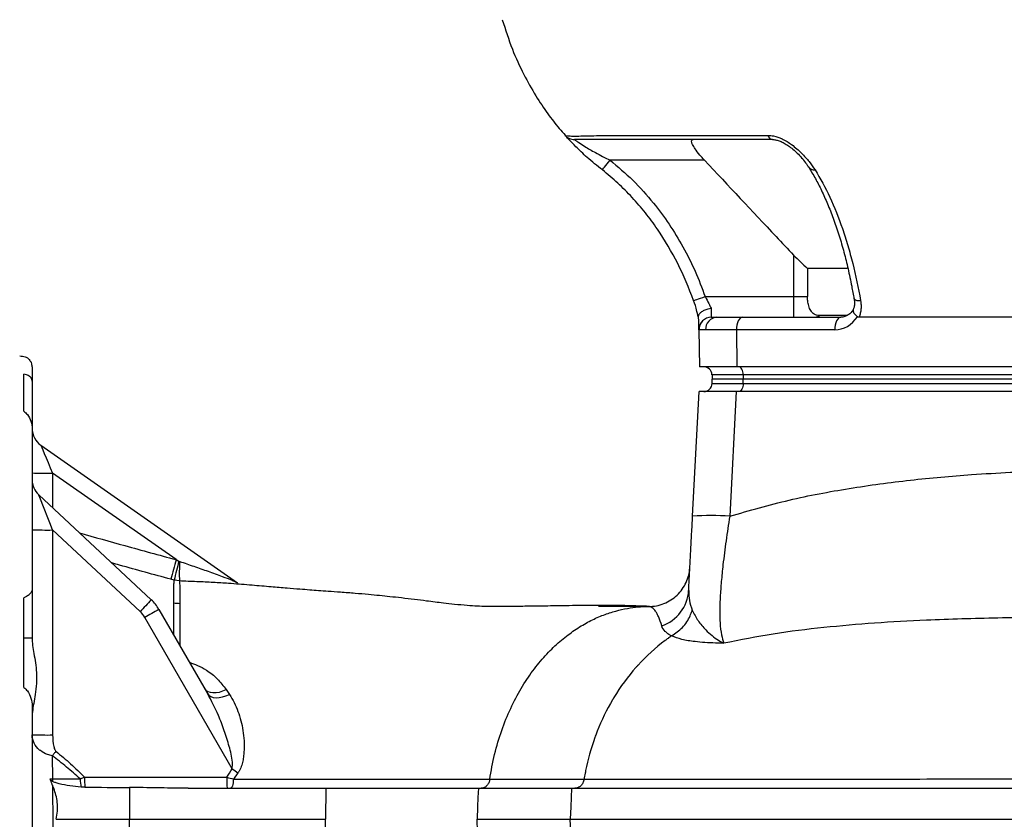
# Model space of a CAD drawing. Extents: x -35 to 1192, y 7 to 1887.
# Tile 7 of 14: x 545 to 783, y 255 to 448. Entities that reach past the tile are written whole.
import ezdxf

# ---------------------------------------------------------------- set-up
doc = ezdxf.new("R2010")
doc.units = 0
doc.layers.get('0').update_dxf_attribs({"linetype": 'CONTINUOUS'})

msp = doc.modelspace()

# ---------------------------------------------------------------- linework, layer by layer
at = {"color": 7, "linetype": 'CONTINUOUS'}
for p, q in [((710.39, 414.49), (687.55, 414.49)), ((731.95, 391.53), (731.95, 381.49)), ((744.94, 388.26), (735.3, 388.26)), ((735.3, 388.26), (735.3, 381.49)), ((710.54, 381.49), (731.95, 381.49)), ((731.95, 381.49), (731.95, 376.49)), ((731.95, 381.49), (735.3, 381.49)), ((746.61, 380.97), (746.62, 380.94)), ((712.04, 376.49), (712.07, 376.49)), ((712.07, 376.49), (713.41, 376.49)), ((713.41, 376.49), (719.64, 376.49)), ((719.64, 376.49), (743.39, 376.49)), ((744.79, 376.88), (738.22, 376.88)), ((882.96, 376.49), (747.77, 376.49)), ((709.04, 373.43), (709.2, 364.49)), ((709.07, 373.43), (709.04, 373.43)), ((710.68, 373.43), (709.07, 373.43)), ((718.14, 373.43), (710.68, 373.43)), ((718.14, 373.43), (718.22, 364.49)), ((741.89, 373.43), (718.14, 373.43)), ((547.75, 364.49), (547.75, 361)), ((718.22, 364.49), (709.2, 364.49)), ((912.72, 364.49), (718.22, 364.49)), ((545.75, 353.72), (545.75, 362.68)), ((712.21, 362.56), (712.25, 361.49)), ((719.73, 362.56), (712.21, 362.56)), ((914.23, 362.56), (719.73, 362.56)), ((719.73, 362.56), (719.75, 361.49)), ((547.75, 361), (547.75, 349.33)), ((712.23, 360.45), (712.25, 361.49)), ((719.73, 360.45), (719.74, 361.49)), ((719.73, 360.45), (914.24, 360.45)), ((719.74, 361.49), (719.75, 361.49)), ((914.25, 361.49), (719.75, 361.49)), ((707.51, 328.34), (709.09, 358.49)), ((718.08, 358.49), (709.09, 358.49)), ((718.08, 358.49), (716.5, 328.34)), ((912.67, 358.49), (718.08, 358.49)), ((547.75, 349.33), (547.75, 310.58)), ((549.88, 345.49), (597.4, 312.22)), ((552.7, 338.72), (552.7, 330.37)), ((582.56, 317.82), (552.7, 338.72)), ((549.34, 333.5), (576.58, 308.1)), ((552.7, 325), (552.7, 275.4)), ((573.89, 305.24), (552.7, 325)), ((582.56, 317.82), (583.27, 317.47)), ((583.27, 317.47), (583.45, 317.4)), ((582.13, 312.86), (581.32, 313.08)), ((583.39, 312.67), (582.13, 312.86)), ((547.75, 310.58), (547.75, 298.9)), ((545.75, 286.92), (545.75, 308.55)), ((578.42, 305.79), (590.19, 285.41)), ((696.77, 306.53), (696.75, 306.56)), ((696.87, 306.48), (696.87, 306.48)), ((596.16, 267.18), (574.99, 303.85)), ((545.75, 298.89), (547.75, 298.89)), ((547.75, 298.9), (547.75, 298.89)), ((594.7, 286.38), (595.48, 285.21)), ((547.75, 282.39), (547.75, 227.59)), ((552.62, 270.37), (552.67, 264.78)), ((559.37, 264.75), (560.46, 265.15)), ((560.46, 265.15), (594.88, 265.15)), ((597.54, 266.24), (596.46, 264.72)), ((560.47, 262.74), (559.6, 262.78)), ((571.32, 262.69), (571.32, 254.99)), ((585.51, 262.49), (618.84, 262.49)), ((618.84, 262.49), (618.68, 254.99)), ((655.69, 262.49), (678.26, 262.49)), ((553.54, 254.99), (571.32, 254.99)), ((571.32, 254.99), (618.68, 254.99)), ((571.32, 247.28), (571.32, 254.99)), ((618.84, 247.49), (618.68, 254.99)), ((655.38, 254.99), (677.93, 254.99))]:
    msp.add_line(p, q, dxfattribs=at)
at = {"color": 7, "linetype": 'CONTINUOUS', "flags": 128}
for points in [[(676.69, 420.49), (676.69, 420.49)], [(676.69, 420.49), (676.69, 420.49)], [(685.69, 412.13), (685.73, 412.18), (685.83, 412.31), (686, 412.53), (686.24, 412.82), (686.52, 413.18), (686.84, 413.59), (687.19, 414.03), (687.55, 414.49)], [(707.71, 380.5), (707.76, 380.52), (707.92, 380.57), (708.19, 380.67), (708.54, 380.79), (708.97, 380.94), (709.46, 381.11), (709.99, 381.29), (710.54, 381.49)], [(746.62, 380.94), (746.62, 380.94), (746.73, 380.79), (746.94, 380.67), (747.26, 380.57), (747.67, 380.52), (748.15, 380.5)], [(709.04, 373.43), (709.04, 373.57), (709.03, 373.97), (709.02, 374.63), (709, 375.52), (708.98, 376.61)], [(711.98, 378.64), (712, 377.91), (712.02, 377.3), (712.03, 376.86), (712.04, 376.58), (712.04, 376.49)], [(719.64, 376.49), (719.35, 376.43), (719.06, 376.25), (718.8, 375.97), (718.57, 375.59), (718.39, 375.13), (718.25, 374.6), (718.17, 374.03), (718.14, 373.43)], [(743.39, 376.49), (743.09, 376.43), (742.81, 376.25), (742.54, 375.97), (742.32, 375.59), (742.13, 375.13), (741.99, 374.6), (741.91, 374.03), (741.89, 373.43)], [(719.73, 362.56), (719.71, 362.94), (719.64, 363.3), (719.55, 363.63), (719.43, 363.93), (719.28, 364.16), (719.11, 364.34), (718.92, 364.45), (718.73, 364.49)], [(719.73, 360.45), (719.71, 360.07), (719.65, 359.7), (719.55, 359.36), (719.43, 359.06), (719.28, 358.82), (719.11, 358.64), (718.92, 358.52), (718.73, 358.49)], [(549.88, 345.49), (549.93, 345.36), (550.09, 344.98), (550.35, 344.36), (550.7, 343.52), (551.13, 342.49), (551.62, 341.32), (552.15, 340.05), (552.7, 338.72)], [(589.45, 286.68), (589.78, 286.27), (590.25, 285.95), (590.83, 285.74), (591.5, 285.64), (592.25, 285.66), (593.05, 285.79), (593.87, 286.04), (594.7, 286.38)], [(590.19, 285.41), (590.52, 285), (590.98, 284.69), (591.57, 284.49), (592.25, 284.41), (593.01, 284.44), (593.82, 284.59), (594.65, 284.85), (595.48, 285.21)], [(553.51, 271.45), (553.4, 271.31), (553.29, 271.18), (553.17, 271.04), (553.06, 270.9), (552.95, 270.77), (552.84, 270.63), (552.73, 270.5), (552.62, 270.37)], [(596.46, 264.72), (596.42, 264.26), (596.37, 263.84), (596.3, 263.45), (596.21, 263.12), (596.11, 262.85), (595.99, 262.65), (595.87, 262.53), (595.75, 262.49)], [(658.47, 264.68), (661.46, 264.68), (667.42, 264.68), (673.39, 264.68), (681.25, 264.68)], [(655.69, 262.49), (655.6, 260.24), (655.5, 257.99), (655.38, 254.99)], [(678.26, 262.49), (678.16, 260.24), (678.06, 257.99), (677.93, 254.99)], [(655.69, 247.49), (655.6, 249.74), (655.5, 251.99), (655.38, 254.99)], [(678.26, 247.49), (678.16, 249.74), (678.06, 251.99), (677.93, 254.99)]]:
    msp.add_lwpolyline(points, dxfattribs=at)
at = {"color": 7, "linetype": 'CONTINUOUS'}
for centre, radius, start, end in [((727.07, 420.88), 1.41, 195.821, 260.315), ((737, 413.93), 1.8, 214.6855, 274.3062), ((712.04, 373.49), 3, 90, 181), ((712.07, 373.49), 3, 90.0554, 181.0516), ((713.55, 373.61), 2.88, 92.8827, 183.5012), ((736.47, 380.63), 4.15, 270.0805, 295.0075), ((544.75, 364.49), 3, 0, 19.4989), ((710.21, 362.49), 2, 2, 90), ((710.23, 360.49), 2, 270, 359), ((552.75, 349.59), 5, 180, 235), ((551.47, 425.13), 86.41, 267.5314, 270.8142), ((552.75, 337.16), 5, 180, 227), ((712.01, 272.07), 56.44, 85.4335, 94.5665), ((551.47, 411.4), 86.41, 267.5314, 270.8142), ((820.02, 253.18), 246.1, 164.7726, 165.9137), ((663.6, 295.14), 83.37, 164.4654, 167.7316), ((627.49, 314.44), 44.14, 176.1619, 182.3082), ((696.91, 310.94), 9.67, 289.0057, 356.5138), ((865.99, 34.19), 398.48, 136.5757, 137.141), ((569.76, 300.79), 10, 30, 47), ((583.42, 313.86), 6.61, 257.6681, 270.8195), ((569.8, 300.85), 6, 30, 47), ((642.35, 189.12), 133.04, 118.7229, 120.4185), ((700.99, 298.06), 0.23, 125.5172, 127.4891), ((551.47, 361.68), 86.29, 267.5284, 270.8159), ((752.9, 495.77), 277.17, 235.5638, 235.909), ((565.89, 265.14), 13.23, 181.549, 184.2614), ((567.47, 264.73), 8.1, 179.8485, 193.8894), ((702.43, 264.86), 141.97, 179.8847, 180.8552), ((661.05, 264.49), 66.17, 179.4296, 181.7342)]:
    msp.add_arc(centre, radius, start, end, dxfattribs=at)
for centre, major_axis, ratio, start_param, end_param in [((741.82, 381.43), (-0.28, 8), 0.865762, 3.111406, 4.035458), ((552.75, 324.86), (-3.41, 8.65), 0.000562, 4.728493, 6.282006), ((688.04, 265.19), (270.06, 0.14), 0.009984, 4.220421, 4.265464)]:
    msp.add_ellipse(centre, major_axis=major_axis, ratio=ratio, start_param=start_param, end_param=end_param, dxfattribs=at)
for points, knots in [([(661.49, 448.49), (662.25, 446.09), (663.7, 441.54), (666.51, 435.41), (669.42, 430.19), (672.34, 425.86), (674.74, 422.7), (676.22, 421.05), (676.71, 420.51)], [0, 0, 0, 0, 0.23089, 0.438599, 0.624079, 0.787955, 0.930614, 1, 1, 1, 1]), ([(676.69, 420.49), (676.84, 420.34), (677.14, 420.05), (677.69, 419.73), (678.3, 419.53), (678.72, 419.5), (678.93, 419.49)], [0, 0, 0, 0, 0.250003, 0.500002, 0.75, 1, 1, 1, 1]), ([(685.69, 412.13), (685.06, 412.63), (683.81, 413.63), (682.08, 415.08), (680.56, 416.48), (679.05, 417.96), (677.76, 419.31), (676.85, 420.31), (676.74, 420.43), (676.69, 420.49)], [0, 0, 0, 0, 0.148517, 0.296889, 0.423136, 0.549175, 0.730159, 0.865558, 1, 1, 1, 1]), ([(676.69, 420.49), (676.69, 420.49), (676.69, 420.49), (677.17, 420.35), (678.44, 420.33), (679.97, 420.33), (681.91, 420.37), (683.9, 420.4), (685.29, 420.49), (685.83, 420.49), (685.83, 420.49)], [0, 0, 0, 0, 0.000003, 0.251727, 0.413267, 0.574807, 0.736681, 0.898559, 0.999997, 1, 1, 1, 1]), ([(678.93, 419.49), (678.97, 419.46), (679.01, 419.43), (679.33, 419.21), (679.99, 418.76), (681.62, 417.69), (684.21, 416.15), (686.35, 415.08), (687.55, 414.49)], [0, 0, 0, 0, 0.096605, 0.113384, 0.234152, 0.4089, 0.670799, 1, 1, 1, 1]), ([(726.83, 419.49), (719.94, 419.49), (710.74, 419.49), (699.02, 419.49), (691.97, 419.49), (686.68, 419.49), (683.34, 419.49), (681.68, 419.49), (680.35, 419.49), (679.33, 419.49), (678.98, 419.49), (678.97, 419.49), (678.97, 419.49)], [0, 0, 0, 0, 0.38157, 0.509009, 0.636439, 0.763418, 0.80459, 0.845763, 0.888954, 0.932145, 0.986326, 1, 1, 1, 1]), ([(685.83, 420.49), (685.83, 420.49), (687.62, 420.49), (696.11, 420.49), (709.54, 420.49), (721.08, 420.49), (725.71, 420.49)], [0, 0, 0, 0, 0.000001, 0.130284, 0.651414, 1, 1, 1, 1]), ([(710.39, 414.49), (710.14, 414.76), (709.41, 415.56), (708.41, 416.8), (707.62, 418), (707.25, 418.84), (707.24, 419.34), (707.45, 419.48), (707.62, 419.49), (707.65, 419.49)], [0, 0, 0, 0, 0.126731, 0.36789, 0.548381, 0.694183, 0.840596, 0.974343, 1, 1, 1, 1]), ([(725.71, 420.49), (726.17, 420.46), (727.29, 420.39), (729.34, 419.64), (731.71, 418.19), (733.91, 416.22), (735.78, 414.13), (736.69, 412.8), (737.14, 412.13)], [0, 0, 0, 0, 0.095371, 0.231789, 0.399678, 0.604994, 0.802228, 1, 1, 1, 1]), ([(726.86, 419.48), (727.04, 419.47), (727.43, 419.46), (728.25, 419.25), (729.2, 418.88), (730.23, 418.31), (731.3, 417.57), (732.37, 416.66), (733.43, 415.6), (734.42, 414.47), (735.13, 413.53), (735.43, 413.03), (735.51, 412.9)], [0, 0, 0, 0, 0.058951, 0.128915, 0.207962, 0.297398, 0.397443, 0.511827, 0.641553, 0.788923, 0.943195, 1, 1, 1, 1]), ([(687.55, 414.49), (689.42, 412.91), (693.18, 409.73), (697.89, 404.45), (701.91, 399.03), (705.28, 393.51), (708.22, 387.66), (709.77, 383.55), (710.54, 381.49)], [0, 0, 0, 0, 0.180032, 0.362301, 0.519271, 0.676256, 0.838123, 1, 1, 1, 1]), ([(710.39, 414.49), (716.15, 408.33), (723.32, 400.66), (730.53, 393.03), (731.95, 391.53)], [0, 0, 0, 0, 0.803146, 1, 1, 1, 1]), ([(707.71, 380.5), (706.63, 383.59), (705.37, 386.58), (702.47, 392.35), (700.83, 395.14), (698.08, 399.15), (697.11, 400.46), (695.58, 402.38), (695.06, 403.01), (693.99, 404.25), (693.45, 404.86), (691.78, 406.67), (690.62, 407.83), (688.22, 410.05), (686.98, 411.12), (685.69, 412.13)], [0, 0, 0, 0, 0.25, 0.25, 0.5, 0.5, 0.625, 0.625, 0.6875, 0.6875, 0.75, 0.75, 0.875, 0.875, 1, 1, 1, 1]), ([(735.52, 412.94), (735.6, 412.8), (736.25, 411.68), (737.4, 409.79), (738.92, 406.74), (740.35, 403.51), (741.71, 399.98), (742.99, 396.2), (744.13, 392.28), (745.14, 388.18), (745.94, 384.41), (746.37, 381.95), (746.55, 380.93)], [0, 0, 0, 0, 0.015611, 0.12706, 0.232887, 0.344499, 0.457727, 0.573078, 0.690333, 0.802549, 0.91842, 1, 1, 1, 1]), ([(737.14, 412.13), (738.43, 410.1), (739.61, 407.89), (741.81, 403.16), (742.82, 400.63), (744.21, 396.61), (744.65, 395.23), (745.48, 392.41), (745.87, 390.97), (746.98, 386.59), (747.61, 383.59), (748.15, 380.5)], [0, 0, 0, 0, 0.25, 0.25, 0.5, 0.5, 0.625, 0.625, 0.75, 0.75, 1, 1, 1, 1]), ([(731.95, 391.53), (732.5, 390.97), (733.59, 389.83), (734.73, 388.79), (735.3, 388.26)], [0, 0, 0, 0, 0.495641, 1, 1, 1, 1]), ([(710.54, 381.49), (710.85, 380.91), (711.39, 379.92), (711.8, 379.02), (711.98, 378.64)], [0, 0, 0, 0, 0.580969, 1, 1, 1, 1]), ([(738.22, 376.88), (737.96, 376.89), (737.45, 376.93), (736.72, 377.3), (736.07, 378.01), (735.6, 379.1), (735.34, 380.33), (735.31, 381.13), (735.3, 381.49)], [0, 0, 0, 0, 0.193872, 0.387102, 0.566346, 0.746929, 0.886513, 1, 1, 1, 1]), ([(708.99, 376.49), (708.99, 376.49), (708.79, 376.49), (708.54, 378.55), (708.03, 379.74), (707.71, 380.5)], [0, 0, 0, 0, 0.000009, 0.366698, 1, 1, 1, 1]), ([(746.6, 380.98), (746.64, 380.63), (746.74, 379.9), (746.63, 378.97), (746.43, 378.49), (746.35, 378.3)], [0, 0, 0, 0, 0.346928, 0.742896, 1, 1, 1, 1]), ([(748.15, 380.5), (748.21, 380.15), (748.25, 379.8), (748.28, 379.1), (748.27, 378.76), (748.21, 378.08), (748.15, 377.75), (748, 377.11), (747.9, 376.79), (747.77, 376.49)], [0, 0, 0, 0, 0.25, 0.25, 0.5, 0.5, 0.75, 0.75, 1, 1, 1, 1]), ([(708.98, 376.61), (709.01, 376.81), (709.07, 377.2), (709.57, 377.76), (710.32, 378.23), (711.16, 378.52), (711.73, 378.62), (711.97, 378.64), (711.98, 378.64)], [0, 0, 0, 0, 0.211462, 0.422938, 0.634346, 0.847021, 0.995895, 1, 1, 1, 1]), ([(746.38, 378.33), (746.33, 378.24), (746.08, 377.85), (745.53, 377.28), (744.73, 376.76), (744.01, 376.52), (743.55, 376.5), (743.39, 376.49)], [0, 0, 0, 0, 0.070223, 0.321183, 0.576981, 0.845021, 1, 1, 1, 1]), ([(746.44, 378.33), (746.4, 378.29), (746.28, 378.15), (746.37, 377.75), (746.72, 377.2), (747.16, 376.81), (747.39, 376.61)], [0, 0, 0, 0, 0.122321, 0.414827, 0.707423, 1, 1, 1, 1]), ([(747.77, 376.49), (747.7, 376.49), (747.56, 376.5), (747.44, 376.58), (747.39, 376.61)], [0, 0, 0, 0, 0.559645, 1, 1, 1, 1]), ([(544.75, 367.11), (545.2, 367.08), (546.1, 367.02), (547.01, 366.41), (547.38, 365.75), (547.53, 365.49)], [0, 0, 0, 0, 0.374334, 0.755532, 1, 1, 1, 1]), ([(547.58, 365.49), (547.58, 365.49), (547.77, 365.49), (547.65, 365.49), (547.53, 365.49)], [0, 0, 0, 0, 0.000052, 1, 1, 1, 1]), ([(547.75, 361), (547.74, 361.14), (547.7, 361.58), (547.29, 362.11), (546.59, 362.5), (545.99, 362.63), (545.75, 362.68)], [0, 0, 0, 0, 0.166382, 0.552627, 0.824621, 1, 1, 1, 1]), ([(712.23, 360.45), (712.23, 360.45), (712.23, 360.45), (712.4, 360.45), (713.14, 360.45), (714.3, 360.45), (716.01, 360.45), (717.9, 360.45), (719.33, 360.45), (719.73, 360.45)], [0, 0, 0, 0, 0.000004, 0.174494, 0.355129, 0.514207, 0.678006, 0.911037, 1, 1, 1, 1]), ([(716.67, 361.49), (715.73, 361.49), (714.91, 361.49), (713.59, 361.49), (713.09, 361.49), (712.75, 361.49)], [2.8774746, 2.8774746, 2.8774746, 2.8774746, 3.1415926, 3.1415926, 3.4057107, 3.4057107, 3.4057107, 3.4057107]), ([(545.75, 353.72), (546.05, 353.47), (546.84, 352.83), (547.52, 351.31), (547.75, 350.03), (547.75, 349.34), (547.75, 349.33)], [0, 0, 0, 0, 0.231756, 0.600084, 0.991531, 1, 1, 1, 1]), ([(716.5, 328.34), (721.28, 329.71), (730.83, 332.46), (745.44, 335.18), (760.18, 337.18), (776.32, 338.6), (793.78, 339.46), (812.58, 339.69), (831.39, 339.26), (849.14, 338.09), (865.77, 336.25), (879.58, 333.92), (891.58, 331.1), (901.82, 328.08), (908.45, 325.4), (911.77, 324.07)], [0, 0, 0, 0, 0.074208, 0.148441, 0.223557, 0.298682, 0.393681, 0.488684, 0.584121, 0.679552, 0.759023, 0.838476, 0.892322, 0.946196, 1, 1, 1, 1]), ([(706.57, 310.35), (706.59, 310.82), (706.69, 312.58), (706.85, 315.72), (707.07, 319.83), (707.29, 324.05), (707.44, 326.91), (707.51, 328.34)], [0, 0, 0, 0, 0.082053, 0.308391, 0.534738, 0.767363, 1, 1, 1, 1]), ([(716.5, 328.34), (716.19, 326.35), (715.58, 322.37), (714.9, 317.04), (714.44, 312.49), (714.19, 309.12), (714.06, 305.71), (714.12, 302.47), (714.45, 299.51), (714.87, 298.21), (715.07, 297.59)], [0, 0, 0, 0, 0.149066, 0.297948, 0.406414, 0.514832, 0.589529, 0.729774, 0.870194, 1, 1, 1, 1]), ([(559.22, 324.29), (562.89, 323.26), (570.66, 321.07), (578.44, 318.94), (582.56, 317.82)], [0, 0, 0, 0, 0.471609, 1, 1, 1, 1]), ([(581.32, 313.08), (577.18, 314.2), (572.41, 315.5), (567.65, 316.84), (567.01, 317.02)], [0, 0, 0, 0, 0.866106, 1, 1, 1, 1]), ([(583.45, 317.4), (584.59, 317), (586.89, 316.2), (590.35, 315.01), (593.49, 313.89), (595.78, 313), (597.01, 312.46), (597.31, 312.27), (597.4, 312.22)], [0, 0, 0, 0, 0.229961, 0.461305, 0.700914, 0.875614, 0.965611, 1, 1, 1, 1]), ([(696.88, 306.49), (697.51, 306.52), (698.77, 306.59), (700.6, 307.15), (702.3, 308.01), (703.8, 309.19), (705.06, 310.63), (706.01, 312.28), (706.64, 314.01), (706.77, 315.2), (706.83, 315.76)], [0, 0, 0, 0, 0.126762, 0.253526, 0.380288, 0.507052, 0.633814, 0.760576, 0.887339, 1, 1, 1, 1]), ([(582.01, 307.4), (582.01, 308.92), (582.02, 310.13), (582.05, 311.5), (582.07, 311.88), (582.09, 312.33), (582.1, 312.46), (582.11, 312.69), (582.12, 312.79), (582.13, 312.86)], [0, 0, 0, 0, 0.5, 0.5, 0.75, 0.75, 0.875, 0.875, 1, 1, 1, 1]), ([(583.39, 312.67), (583.41, 312.39), (583.46, 311.83), (583.5, 310.02), (583.51, 308.18), (583.51, 307.25)], [0, 0, 0, 0, 0.330379, 0.662867, 1, 1, 1, 1]), ([(595.24, 312.07), (594.04, 312.15), (591.61, 312.32), (587.55, 312.48), (584.79, 312.6), (583.39, 312.67)], [0, 0, 0, 0, 0.32491, 0.658669, 1, 1, 1, 1]), ([(595.89, 312.02), (595.81, 312.03), (595.61, 312.05), (595.38, 312.06), (595.24, 312.07)], [0, 0, 0, 0, 0.390819, 1, 1, 1, 1]), ([(696.77, 306.52), (696.76, 306.52), (696.33, 306.53), (695.18, 306.57), (693.31, 306.63), (691.22, 306.69), (688.91, 306.73), (686.51, 306.76), (684.07, 306.75), (681.63, 306.73), (678.89, 306.7), (676.17, 306.66), (673.24, 306.61), (670.76, 306.58), (668.71, 306.55), (667, 306.53), (664.82, 306.51), (662.26, 306.48), (659.88, 306.46), (657.62, 306.46), (655.32, 306.57), (652.78, 306.73), (650.08, 306.97), (647.46, 307.27), (645.16, 307.55), (642.89, 307.84), (640.2, 308.17), (637.24, 308.53), (634.4, 308.85), (631.76, 309.12), (628.98, 309.39), (625.81, 309.66), (622.54, 309.91), (619.57, 310.13), (617.08, 310.31), (614.82, 310.48), (612.29, 310.67), (609.19, 310.93), (605.35, 311.25), (600.87, 311.63), (597.59, 311.89), (595.89, 312.02)], [0, 0, 0, 0, 0.000528, 0.022624, 0.046174, 0.071038, 0.094038, 0.11519, 0.135787, 0.157144, 0.180403, 0.214973, 0.247629, 0.276911, 0.296664, 0.314654, 0.332644, 0.352947, 0.381544, 0.404652, 0.424573, 0.449814, 0.481794, 0.509676, 0.530324, 0.552664, 0.5825, 0.614654, 0.642203, 0.66608, 0.69184, 0.722108, 0.754863, 0.782322, 0.803645, 0.823358, 0.845665, 0.8749, 0.910964, 0.953718, 1, 1, 1, 1]), ([(547.75, 310.58), (547.74, 310.48), (547.7, 310.16), (547.29, 309.59), (546.59, 308.94), (545.99, 308.66), (545.75, 308.55)], [0, 0, 0, 0, 0.166384, 0.552626, 0.824622, 1, 1, 1, 1]), ([(706.57, 310.35), (706.58, 309.54), (706.62, 307.92), (707.15, 306.38), (707.42, 305.6)], [0, 0, 0, 0, 0.497481, 1, 1, 1, 1]), ([(582, 299.58), (582, 299.81), (582, 301.09), (582, 303.12), (582, 305.52), (582, 306.82), (582.01, 307.4)], [0, 0, 0, 0, 0.072521, 0.40002, 0.727517, 1, 1, 1, 1]), ([(583.51, 307.25), (583.51, 306.52), (583.51, 305.05), (583.51, 302.34), (583.51, 299.67), (583.5, 297.75), (583.5, 296.98)], [0, 0, 0, 0, 0.2695088, 0.5390169, 0.8163967, 1, 1, 1, 1]), ([(658.47, 264.68), (658.62, 265.68), (658.79, 266.68), (659.37, 269.71), (659.86, 271.71), (661, 275.58), (661.66, 277.44), (663.1, 281), (663.9, 282.7), (665.59, 285.92), (666.49, 287.43), (668.37, 290.27), (669.35, 291.59), (671.36, 294.03), (672.39, 295.16), (674.48, 297.22), (675.54, 298.15), (677.66, 299.84), (678.72, 300.6), (680.83, 301.96), (681.87, 302.55), (683.94, 303.59), (684.96, 304.04), (686.97, 304.81), (687.95, 305.13), (689.88, 305.66), (690.82, 305.87), (693.57, 306.35), (695.3, 306.49), (696.59, 306.49), (696.74, 306.49), (696.88, 306.49)], [0.83166767, 0.83166767, 0.83166767, 0.83166767, 0.83417085, 0.83417085, 0.83937918, 0.83937918, 0.84458751, 0.84458751, 0.84979585, 0.84979585, 0.85500418, 0.85500418, 0.86021251, 0.86021251, 0.86542085, 0.86542085, 0.87062918, 0.87062918, 0.87583751, 0.87583751, 0.88104585, 0.88104585, 0.88625418, 0.88625418, 0.89146251, 0.89146251, 0.89667085, 0.89667085, 0.90708751, 0.90708751, 0.90875318, 0.90875318, 0.90875318, 0.90875318]), ([(696.87, 306.49), (696.33, 306.49), (694.84, 306.49), (692.49, 306.48), (689.95, 306.48), (687.82, 306.48), (686.22, 306.48), (685.29, 306.48), (684.89, 306.48), (684.79, 306.48), (684.76, 306.48), (684.76, 306.48), (684.76, 306.48)], [0, 0, 0, 0, 0.1309616, 0.3594535, 0.5668413, 0.7389364, 0.8692165, 0.9557678, 0.977148, 0.9928273, 0.9987434, 1, 1, 1, 1]), ([(696.88, 306.49), (696.88, 306.49), (696.88, 306.49), (696.87, 306.49), (696.87, 306.48)], [0, 0, 0, 0, 0.000026, 1, 1, 1, 1]), ([(700.06, 301.79), (699.83, 302.6), (699.58, 303.3), (699.21, 304.18), (699.08, 304.45), (698.82, 304.93), (698.69, 305.15), (698.29, 305.73), (698.02, 306.01), (697.46, 306.39), (697.17, 306.48), (696.89, 306.49)], [0, 0, 0, 0, 0.25, 0.25, 0.375, 0.375, 0.5, 0.5, 0.75, 0.75, 1, 1, 1, 1]), ([(702.44, 299.37), (703.37, 300), (705.22, 301.26), (706.7, 303.59), (707.27, 305.09), (707.41, 305.56), (707.42, 305.6)], [0, 0, 0, 0, 0.410612, 0.821225, 0.98277, 1, 1, 1, 1]), ([(707.42, 305.6), (707.87, 304.74), (708.76, 303), (710.95, 300.44), (713.1, 298.68), (714.64, 297.81), (715.07, 297.59), (715.07, 297.59)], [0, 0, 0, 0, 0.250786, 0.503354, 0.863927, 0.998531, 1, 1, 1, 1]), ([(893.85, 295.41), (890.62, 296.17), (884.14, 297.7), (874.36, 299.32), (862.89, 300.82), (849.78, 302.06), (833.85, 303.03), (816.86, 303.66), (798.9, 303.88), (781.29, 303.75), (765.51, 303.28), (751.51, 302.51), (739.17, 301.44), (727, 299.97), (719.05, 298.38), (715.07, 297.59)], [0, 0, 0, 0, 0.051539, 0.103118, 0.154684, 0.232896, 0.311115, 0.409636, 0.508153, 0.607322, 0.706492, 0.779677, 0.852859, 0.926437, 1, 1, 1, 1]), ([(702.4, 299.35), (702.32, 299.39), (702.25, 299.43), (702.1, 299.52), (701.88, 299.65), (701.68, 299.79), (701.3, 300.07), (701.07, 300.27), (700.48, 300.88), (700.2, 301.32), (700.06, 301.79)], [0, 0, 0, 0, 0.0625, 0.0625, 0.125, 0.25, 0.25, 0.5, 0.5, 1, 1, 1, 1]), ([(547.75, 298.89), (547.78, 298.29), (547.84, 297.07), (548.19, 295.04), (548.57, 292.85), (548.87, 290.41), (548.84, 287.82), (548.54, 285.31), (548.13, 283.03), (547.81, 281.14), (547.77, 280.04), (547.75, 279.57)], [0, 0, 0, 0, 0.1041718, 0.2085247, 0.3227394, 0.4368307, 0.565491, 0.6943457, 0.8062227, 0.9180244, 1, 1, 1, 1]), ([(701.58, 298.78), (701.44, 298.68), (701.31, 298.58), (701.06, 298.4), (700.96, 298.33), (700.86, 298.25)], [0.27361474, 0.27361474, 0.27361474, 0.27361474, 0.275, 0.275, 0.27602419, 0.27602419, 0.27602419, 0.27602419]), ([(715.07, 297.59), (715.07, 297.59), (714.39, 297.6), (711.92, 297.66), (708.36, 297.89), (704.78, 298.45), (703.22, 299.06), (702.44, 299.37)], [0, 0, 0, 0, 0.001285, 0.126952, 0.472574, 0.736373, 1, 1, 1, 1]), ([(585.81, 292.99), (586.47, 292.75), (587.94, 292.24), (590.24, 290.94), (592.67, 289.06), (594.01, 287.29), (594.7, 286.38)], [0, 0, 0, 0, 0.1740947, 0.3844891, 0.6873854, 1, 1, 1, 1]), ([(694.22, 292.2), (694.19, 292.17), (694.16, 292.14), (694.09, 292.06), (694.05, 292.01), (694.01, 291.97)], [0.2996651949, 0.2996651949, 0.2996651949, 0.2996651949, 0.3, 0.3, 0.300480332, 0.300480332, 0.300480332, 0.300480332]), ([(545.75, 286.92), (546.05, 286.64), (546.84, 285.91), (547.52, 284.29), (547.75, 283.04), (547.75, 282.4), (547.75, 282.39)], [0, 0, 0, 0, 0.231752, 0.6000852, 0.9915269, 1, 1, 1, 1]), ([(596.16, 267.18), (596.19, 267.74), (596.27, 269.6), (595.42, 272.71), (594.29, 276.46), (592.63, 280.79), (591.1, 283.67), (590.19, 285.41)], [0, 0, 0, 0, 0.084627, 0.280621, 0.485084, 0.69102, 1, 1, 1, 1]), ([(595.48, 285.21), (596.32, 283.94), (597.01, 282.58), (597.82, 280.38), (598.06, 279.61), (598.46, 278.06), (598.62, 277.27), (598.87, 275.65), (598.96, 274.82), (599.03, 273.55), (599.05, 273.12), (599.05, 272.26), (599.03, 271.82), (598.98, 270.94), (598.94, 270.5), (598.82, 269.63), (598.74, 269.19), (598.53, 268.31), (598.39, 267.87), (598.13, 267.23), (598.03, 267.03), (597.81, 266.62), (597.69, 266.42), (597.54, 266.24)], [0, 0, 0, 0, 0.25, 0.25, 0.375, 0.375, 0.5, 0.5, 0.625, 0.625, 0.6875, 0.6875, 0.75, 0.75, 0.8125, 0.8125, 0.875, 0.875, 0.9375, 0.9375, 0.96875, 0.96875, 1, 1, 1, 1]), ([(688.36, 284.26), (688.36, 284.26), (688.35, 284.25), (688.33, 284.21), (688.31, 284.19), (688.3, 284.16)], [0.3249324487, 0.3249324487, 0.3249324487, 0.3249324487, 0.325, 0.325, 0.3252473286, 0.3252473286, 0.3252473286, 0.3252473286]), ([(684.45, 276.3), (684.33, 276), (684.22, 275.69), (684.02, 275.18), (683.95, 274.97), (683.87, 274.76)], [0.347514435, 0.347514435, 0.347514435, 0.347514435, 0.35, 0.35, 0.351721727, 0.351721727, 0.351721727, 0.351721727]), ([(552.62, 270.37), (552.24, 270.45), (551.17, 270.69), (550.18, 271.26), (549.06, 272.17), (548.13, 273.35), (547.76, 274.68), (547.75, 275.39), (547.75, 275.47)], [0, 0, 0, 0, 0.132113, 0.368001, 0.398648, 0.68168, 0.963733, 1, 1, 1, 1]), ([(552.7, 275.4), (552.75, 274.46), (552.83, 273.21), (553.18, 271.85), (553.44, 271.53), (553.51, 271.45)], [0, 0, 0, 0, 0.693891, 0.924757, 1, 1, 1, 1]), ([(559.37, 264.75), (558.28, 265.73), (556.11, 267.69), (553.79, 269.47), (552.62, 270.37)], [0, 0, 0, 0, 0.499154, 1, 1, 1, 1]), ([(553.51, 271.45), (554.71, 270.45), (557.12, 268.46), (559.35, 266.25), (560.46, 265.15)], [0, 0, 0, 0, 0.4992375, 1, 1, 1, 1]), ([(552.68, 263.23), (552.65, 263.31), (552.43, 263.82), (552.24, 264.35), (552.08, 264.79)], [0, 0, 0, 0, 0.16112, 1, 1, 1, 1]), ([(552.7, 264.15), (552.57, 264.22), (552.44, 264.31), (552.28, 264.47), (552.23, 264.52), (552.14, 264.65), (552.11, 264.72), (552.08, 264.79)], [0, 0, 0, 0, 0.5, 0.5, 0.75, 0.75, 1, 1, 1, 1]), ([(596.46, 264.72), (598.9, 264.71), (603.79, 264.71), (610.98, 264.7), (618.06, 264.7), (625.1, 264.69), (631.92, 264.68), (638.61, 264.68), (645.02, 264.68), (651.8, 264.68), (656.16, 264.68), (658.47, 264.68)], [0, 0, 0, 0, 0.101895, 0.204087, 0.306857, 0.409616, 0.514438, 0.619227, 0.740632, 0.862466, 1, 1, 1, 1]), ([(658.47, 264.68), (658.41, 264.39), (658.27, 263.8), (657.78, 263.1), (657.14, 262.61), (656.63, 262.49), (656.36, 262.49), (656.35, 262.49)], [0, 0, 0, 0, 0.243678, 0.487356, 0.7313, 0.992064, 1, 1, 1, 1]), ([(681.25, 264.68), (681.2, 264.37), (681.11, 264.08), (680.84, 263.54), (680.66, 263.3), (680.26, 262.91), (680.03, 262.75), (679.53, 262.54), (679.27, 262.49), (679, 262.49)], [0, 0, 0, 0, 0.25, 0.25, 0.5, 0.5, 0.75, 0.75, 1, 1, 1, 1]), ([(681.63, 266.73), (681.59, 266.53), (681.55, 266.33), (681.42, 265.64), (681.33, 265.16), (681.25, 264.68)], [0.373386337, 0.373386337, 0.373386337, 0.373386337, 0.375, 0.375, 0.378907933, 0.378907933, 0.378907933, 0.378907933]), ([(681.25, 264.68), (684.16, 264.68), (689.98, 264.69), (699.57, 264.7), (709.96, 264.71), (721.25, 264.71), (733.33, 264.72), (745.96, 264.73), (759.05, 264.74), (772.54, 264.75), (786.72, 264.76), (801.57, 264.77), (817, 264.78), (832.21, 264.79), (847.1, 264.8), (861.59, 264.81), (876.36, 264.82), (891.39, 264.83), (906.62, 264.84), (921.8, 264.85), (936.88, 264.86), (951.82, 264.88), (966.79, 264.89), (981.72, 264.9), (996.57, 264.91), (1010.93, 264.92), (1024.77, 264.93), (1038.04, 264.94), (1051.06, 264.95), (1063.75, 264.97), (1076.05, 264.98), (1087.61, 264.99), (1098.4, 265), (1108.44, 265.01), (1117.97, 265.03), (1126.94, 265.04), (1135.3, 265.04), (1142.85, 265.04), (1149.58, 265.04), (1155.49, 265.04), (1160.72, 265.04), (1165.21, 265.04), (1168.92, 265.04), (1171.56, 265.04), (1173.34, 265.04), (1174.45, 265.04), (1175.13, 265.04), (1175.17, 265.04), (1175.2, 265.04)], [0, 0, 0, 0, 0.023345, 0.046703, 0.070038, 0.094097, 0.118178, 0.142237, 0.165591, 0.188962, 0.212309, 0.236481, 0.260678, 0.284852, 0.306367, 0.327897, 0.349411, 0.371529, 0.393664, 0.415782, 0.437615, 0.459465, 0.481297, 0.503782, 0.526285, 0.548769, 0.570298, 0.591844, 0.613373, 0.635557, 0.657761, 0.679945, 0.700994, 0.72206, 0.743109, 0.764777, 0.786463, 0.808131, 0.829062, 0.850009, 0.870941, 0.892496, 0.914068, 0.935623, 0.951657, 0.967691, 0.983846, 1, 1, 1, 1]), ([(553.54, 254.99), (553.68, 255.65), (553.96, 257.01), (553.88, 259.58), (553.34, 261.67), (552.79, 262.98), (552.68, 263.23)], [0, 0, 0, 0, 0.241751, 0.491851, 0.905042, 1, 1, 1, 1]), ([(552.68, 263.23), (552.7, 261.53), (552.73, 257.72), (552.78, 251.73), (552.8, 247.49), (552.81, 245.36)], [0, 0, 0, 0, 0.286093, 0.641393, 1, 1, 1, 1]), ([(559.6, 262.78), (558.7, 262.87), (556.91, 263.04), (554.83, 263.43), (553.44, 263.84), (552.92, 264.04), (552.7, 264.15), (552.7, 264.15)], [0, 0, 0, 0, 0.3836038, 0.7665439, 0.8959572, 0.9985549, 1, 1, 1, 1]), ([(585.51, 262.49), (583.29, 262.51), (578.84, 262.57), (574.09, 262.68), (571.59, 262.69), (571.32, 262.69)], [0, 0, 0, 0, 0.4712268, 0.9440761, 1, 1, 1, 1]), ([(618.84, 262.49), (622.35, 262.49), (625.81, 262.49), (630.62, 262.49), (632.16, 262.49), (635.22, 262.49), (636.74, 262.49), (639.79, 262.49), (641.33, 262.49), (644.5, 262.49), (646.14, 262.49), (649.3, 262.49), (650.83, 262.49), (653.56, 262.49), (654.76, 262.49), (655.67, 262.49), (655.68, 262.49), (655.68, 262.49), (655.69, 262.49)], [0.6722839, 0.6722839, 0.6722839, 0.6722839, 0.7537843, 0.7537843, 0.7945345, 0.7945345, 0.8352847, 0.8352847, 0.8760349, 0.8760349, 0.9167851, 0.9167851, 0.9575353, 0.9575353, 0.9982855, 0.9982855, 0.9982855, 0.998523, 0.998523, 0.998523, 0.998523]), ([(678.26, 262.49), (679.87, 262.49), (683.09, 262.49), (689.91, 262.49), (699.12, 262.49), (711.09, 262.49), (723.94, 262.49), (737.55, 262.49), (751.91, 262.49), (766.97, 262.49), (782.67, 262.49), (798.92, 262.49), (815.7, 262.49), (832.96, 262.49), (850.62, 262.49), (868.57, 262.49), (886.69, 262.49), (905.01, 262.49), (923.48, 262.49), (942.03, 262.49), (960.47, 262.49), (978.65, 262.49), (996.42, 262.49), (1013.71, 262.49), (1030.47, 262.49), (1046.71, 262.49), (1062.29, 262.49), (1077.04, 262.49), (1090.9, 262.49), (1103.86, 262.49), (1115.98, 262.49), (1127.16, 262.49), (1137.3, 262.49), (1146.37, 262.49), (1154.35, 262.49), (1161.25, 262.49), (1167.02, 262.49), (1171.34, 262.49), (1174.42, 262.49), (1176.48, 262.49), (1177.79, 262.49), (1177.98, 262.49), (1178.08, 262.49)], [0, 0, 0, 0, 0.012992, 0.025981, 0.052215, 0.078504, 0.104792, 0.131024, 0.157062, 0.183187, 0.20934, 0.235461, 0.261495, 0.287727, 0.314045, 0.340391, 0.366709, 0.392939, 0.419659, 0.446472, 0.473316, 0.500128, 0.526846, 0.55321, 0.579669, 0.606158, 0.632614, 0.658976, 0.684771, 0.710656, 0.736571, 0.762455, 0.788249, 0.813811, 0.839462, 0.865145, 0.890797, 0.91636, 0.937254, 0.95818, 0.979106, 1, 1, 1, 1]), ([(677.93, 254.99), (679.54, 254.99), (682.74, 254.99), (689.56, 254.99), (698.69, 254.99), (710.6, 254.99), (723.47, 254.99), (736.37, 254.99), (749.02, 254.99), (761.22, 254.99), (773.98, 254.99), (787.31, 254.99), (801.19, 254.99), (815.31, 254.99), (829.63, 254.99), (844.08, 254.99), (858.88, 254.99), (873.98, 254.99), (889.33, 254.99), (904.7, 254.99), (920.04, 254.99), (935.31, 254.99), (950.66, 254.99), (966.03, 254.99), (981.36, 254.99), (996.26, 254.99), (1010.67, 254.99), (1024.56, 254.99), (1038.23, 254.99), (1051.63, 254.99), (1064.69, 254.99), (1077.03, 254.99), (1088.62, 254.99), (1099.48, 254.99), (1109.86, 254.99), (1119.71, 254.99), (1128.98, 254.99), (1137.43, 254.99), (1145.06, 254.99), (1151.88, 254.99), (1158.02, 254.99), (1163.43, 254.99), (1168.09, 254.99), (1171.81, 254.99), (1174.66, 254.99), (1176.7, 254.99), (1178.05, 254.99), (1178.32, 254.99), (1178.45, 254.99)], [0, 0, 0, 0, 0.013013, 0.026035, 0.052126, 0.078217, 0.104755, 0.131294, 0.152798, 0.174318, 0.195822, 0.217946, 0.24009, 0.262219, 0.283897, 0.30559, 0.327268, 0.349552, 0.371853, 0.394136, 0.416199, 0.438279, 0.460342, 0.483064, 0.505804, 0.528526, 0.550291, 0.572074, 0.59384, 0.616266, 0.638711, 0.661136, 0.68244, 0.70376, 0.725063, 0.746997, 0.768949, 0.790883, 0.811993, 0.83312, 0.854229, 0.875968, 0.897725, 0.919464, 0.939482, 0.9595, 0.97975, 1, 1, 1, 1])]:
    msp.add_open_spline(points, degree=3, knots=knots, dxfattribs=at)
for points in [[(712.38, 361.49), (712.29, 361.49), (712.25, 361.49), (712.25, 361.49)], [(712.75, 361.49), (712.59, 361.49), (712.46, 361.49), (712.38, 361.49)], [(718.11, 361.49), (717.6, 361.49), (717.12, 361.49), (716.67, 361.49)], [(719.74, 361.49), (719.17, 361.49), (718.63, 361.49), (718.11, 361.49)], [(700.85, 298.25), (698.53, 296.52), (696.33, 294.52), (694.31, 292.3)], [(701.61, 298.8), (701.6, 298.79), (701.59, 298.79), (701.58, 298.78)], [(702.4, 299.35), (702.13, 299.17), (701.87, 298.99), (701.61, 298.8)], [(702.44, 299.37), (702.42, 299.36), (702.41, 299.36), (702.4, 299.35)], [(693.82, 291.75), (691.85, 289.52), (690.06, 287.07), (688.5, 284.49)], [(693.9, 291.85), (693.87, 291.81), (693.84, 291.78), (693.82, 291.75)], [(694.01, 291.97), (693.98, 291.93), (693.94, 291.89), (693.9, 291.85)], [(694.31, 292.3), (694.28, 292.26), (694.25, 292.23), (694.22, 292.2)], [(688.15, 283.91), (686.72, 281.47), (685.48, 278.91), (684.45, 276.3)], [(688.19, 283.97), (688.17, 283.95), (688.16, 283.93), (688.15, 283.91)], [(688.22, 284.03), (688.21, 284.01), (688.2, 283.99), (688.19, 283.97)], [(688.3, 284.16), (688.27, 284.12), (688.25, 284.07), (688.22, 284.03)], [(688.5, 284.49), (688.45, 284.41), (688.41, 284.34), (688.36, 284.26)], [(683.87, 274.76), (682.92, 272.12), (682.18, 269.45), (681.64, 266.78)], [(594.88, 265.15), (595.28, 265.84), (595.71, 266.52), (596.16, 267.18)], [(681.64, 266.78), (681.63, 266.76), (681.63, 266.74), (681.63, 266.73)], [(552.08, 264.79), (552.27, 264.79), (552.47, 264.78), (552.67, 264.78)], [(552.67, 264.78), (554.9, 264.77), (557.13, 264.76), (559.37, 264.75)], [(594.88, 265.15), (595.42, 265), (595.94, 264.86), (596.46, 264.72)]]:
    msp.add_open_spline(points, degree=3, dxfattribs=at)

doc.saveas('drawing.dxf')
